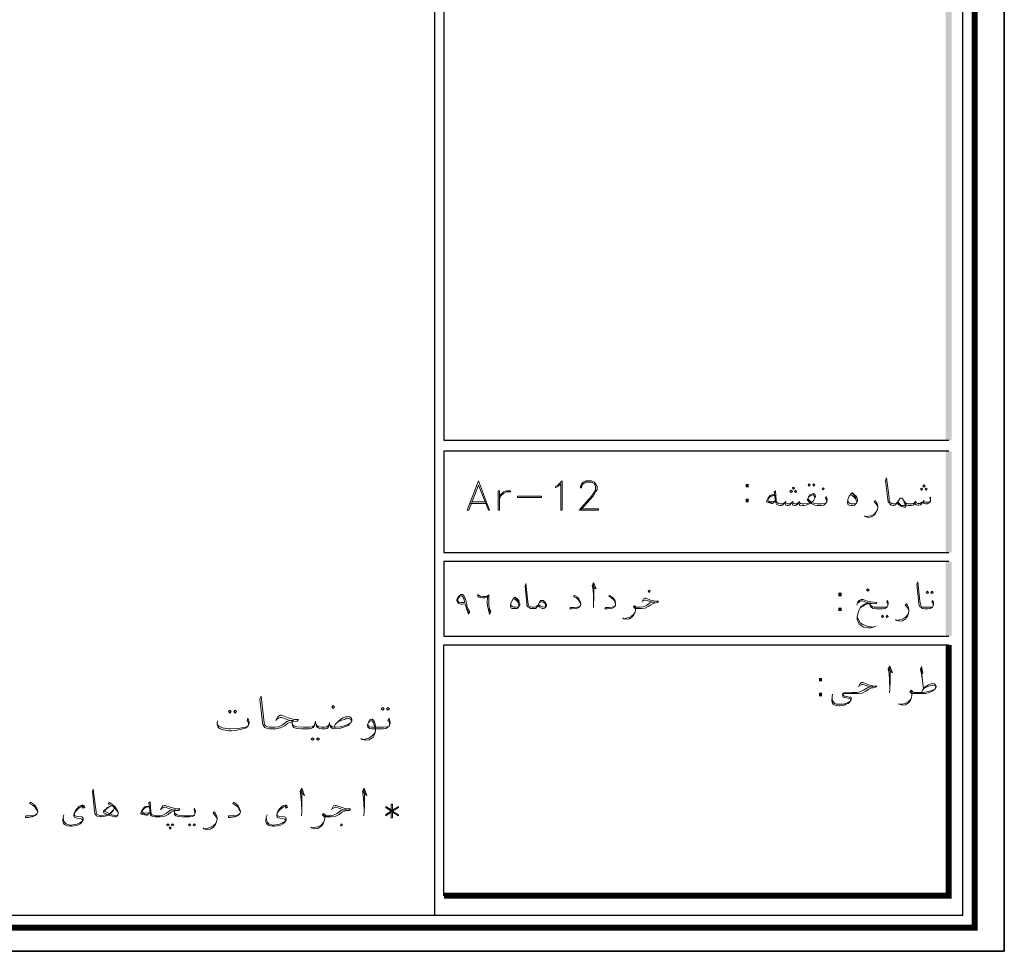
# Model space of a CAD drawing. Header units: metres. Extents: x 5.7 to 89.8, y 4 to 63.5.
# Tile 24 of 45: x 67.4 to 89.8, y 4 to 25.2. Entities that reach past the tile are written whole.
import ezdxf

# ---------------------------------------------------------------- set-up
doc = ezdxf.new("R2010")
doc.units = ezdxf.units.M
doc.header["$MEASUREMENT"] = 0
for name, color, linetype in [('PDF10_KADR', 7, 'Continuous'), ('PDF10_Text', 7, 'Continuous'), ('PDF10_textt', 7, 'Continuous')]:
    doc.layers.add(name, color=color, linetype=linetype)
doc.styles.add('PDF B Mitra', font='BMITRA.TTF')

msp = doc.modelspace()

# ---------------------------------------------------------------- linework, layer by layer
at = {"layer": 'PDF10_KADR', "lineweight": 25}
for points in [[(5.695, 4.013), (89.785, 4.013), (89.785, 63.476), (5.695, 63.476)], [(5.695, 63.476), (89.785, 63.476), (89.785, 4.013), (5.695, 4.013)], [(6.514, 4.832), (88.841, 4.832), (88.841, 62.657), (6.514, 62.657)]]:
    msp.add_lwpolyline(points, close=True, dxfattribs=at)
at = {"layer": 'PDF10_KADR', "lineweight": 0, "const_width": 0.135}
msp.add_lwpolyline([(6.235, 62.937), (6.235, 4.552), (89.111, 4.552), (89.111, 62.937)], close=True, dxfattribs=at)
at = {"layer": 'PDF10_KADR', "lineweight": 25}
for points in [[(76.851, 4.832), (76.851, 62.657)], [(88.524, 42.759), (77.053, 42.759), (77.053, 15.956), (77.053, 15.628), (88.524, 15.628)], [(88.524, 15.378), (77.053, 15.378), (77.053, 13.076), (88.524, 13.076)], [(88.524, 12.874), (82.783, 12.874), (77.053, 12.874), (77.053, 11.179), (82.783, 11.179), (88.524, 11.179)], [(77.053, 5.275), (77.053, 10.976), (78.748, 10.976), (82.783, 10.976), (88.524, 10.976)]]:
    msp.add_lwpolyline(points, dxfattribs=at)
at = {"layer": 'PDF10_KADR', "lineweight": 0, "const_width": 0.135}
msp.add_lwpolyline([(77.053, 5.275), (88.524, 5.275), (88.524, 9.31), (88.524, 10.976)], dxfattribs=at)
at = {"layer": 'PDF10_KADR', "transparency": 33554559}
for points in [[(88.456, 15.628), (88.591, 15.628), (88.456, 42.759)], [(88.591, 15.628), (88.456, 42.759), (88.591, 42.759)], [(88.456, 13.076), (88.591, 13.076), (88.456, 15.378)], [(88.591, 13.076), (88.456, 15.378), (88.591, 15.378)], [(88.456, 11.179), (88.591, 11.179), (88.456, 12.874)], [(88.591, 11.179), (88.456, 12.874), (88.591, 12.874)]]:
    msp.add_solid(points, dxfattribs=at)
at = {"layer": 'PDF10_textt', "lineweight": 20}
for points in [[(88.109, 14.28), (88.09, 14.318), (88.109, 14.338), (88.109, 14.299), (88.109, 14.28), (88.109, 14.241), (88.09, 14.222), (88.071, 14.203), (88.032, 14.184), (88.003, 14.184), (87.965, 14.193), (87.946, 14.212), (87.936, 14.232), (87.907, 14.184), (87.878, 14.164), (87.84, 14.155), (87.811, 14.155), (87.782, 14.164), (87.763, 14.184), (87.753, 14.212), (87.734, 14.174), (87.715, 14.155), (87.666, 14.145), (87.618, 14.145), (87.599, 14.145), (87.56, 14.155), (87.541, 14.174), (87.522, 14.222), (87.483, 14.289), (87.474, 14.309), (87.455, 14.309), (87.435, 14.309), (87.416, 14.309), (87.406, 14.289), (87.377, 14.241), (87.349, 14.203), (87.329, 14.184), (87.329, 14.174), (87.3, 14.155), (87.272, 14.145), (87.262, 14.145), (87.223, 14.155), (87.185, 14.174), (87.166, 14.203), (87.146, 14.232), (87.137, 14.28), (87.089, 14.704), (87.108, 14.771), (87.166, 14.318), (87.166, 14.261), (87.175, 14.232), (87.194, 14.212), (87.233, 14.193), (87.262, 14.184), (87.272, 14.184), (87.281, 14.184), (87.329, 14.193), (87.339, 14.203), (87.349, 14.212), (87.377, 14.241)], [(80.154, 14.068), (80.568, 14.068), (80.568, 14.039), (80.125, 14.039), (80.404, 14.357), (80.472, 14.453), (80.501, 14.511), (80.501, 14.578), (80.472, 14.636), (80.404, 14.675), (80.279, 14.675), (80.221, 14.636), (80.183, 14.578), (80.183, 14.55), (80.154, 14.55), (80.154, 14.578), (80.183, 14.636), (80.221, 14.675), (80.279, 14.704), (80.404, 14.704), (80.472, 14.675), (80.501, 14.636), (80.539, 14.578), (80.539, 14.511), (80.501, 14.453), (80.443, 14.357), (80.154, 14.039)], [(84.565, 14.386), (84.498, 14.386), (84.469, 14.376), (84.45, 14.357), (84.411, 14.299), (84.382, 14.232), (84.421, 14.212), (84.507, 14.193), (84.517, 14.193), (84.584, 14.251)], [(84.565, 14.376), (84.488, 14.357), (84.45, 14.338), (84.411, 14.28), (84.411, 14.27), (84.421, 14.251), (84.44, 14.241), (84.546, 14.232), (84.584, 14.261)], [(85.75, 14.232), (85.75, 14.251), (85.74, 14.289), (85.721, 14.309), (85.74, 14.347), (85.75, 14.318), (85.759, 14.28), (85.759, 14.261), (85.75, 14.232), (85.74, 14.203), (85.711, 14.174), (85.682, 14.155), (85.625, 14.145), (85.557, 14.145), (85.538, 14.145), (85.48, 14.155), (85.432, 14.174), (85.403, 14.193), (85.393, 14.212), (85.374, 14.193), (85.336, 14.174), (85.287, 14.155), (85.23, 14.145), (85.22, 14.145), (85.191, 14.145), (85.143, 14.155), (85.124, 14.174), (85.104, 14.203), (85.085, 14.174), (85.056, 14.155), (85.037, 14.145), (85.018, 14.145), (84.979, 14.155), (84.97, 14.174), (84.96, 14.212), (84.931, 14.174), (84.902, 14.155), (84.873, 14.145), (84.854, 14.145), (84.825, 14.155), (84.816, 14.174), (84.796, 14.212), (84.767, 14.174), (84.748, 14.155), (84.719, 14.145), (84.7, 14.145), (84.69, 14.145), (84.652, 14.155), (84.613, 14.174), (84.594, 14.203), (84.584, 14.251), (84.556, 14.463), (84.584, 14.482), (84.604, 14.261), (84.613, 14.232), (84.633, 14.203), (84.652, 14.193), (84.69, 14.184), (84.7, 14.184), (84.729, 14.184), (84.758, 14.193), (84.796, 14.212), (84.816, 14.232), (84.825, 14.203), (84.864, 14.184), (84.893, 14.184), (84.931, 14.193), (84.96, 14.212), (84.979, 14.232), (84.999, 14.193), (85.027, 14.184), (85.056, 14.184), (85.104, 14.203), (85.124, 14.232), (85.133, 14.212), (85.153, 14.193), (85.191, 14.184), (85.22, 14.184), (85.23, 14.184), (85.307, 14.193), (85.374, 14.212), (85.336, 14.241), (85.316, 14.27), (85.316, 14.289), (85.336, 14.338), (85.374, 14.386), (85.413, 14.405), (85.451, 14.415), (85.461, 14.415), (85.48, 14.395), (85.499, 14.367), (85.499, 14.347), (85.48, 14.309), (85.451, 14.251), (85.403, 14.222), (85.442, 14.203), (85.47, 14.193), (85.538, 14.184), (85.557, 14.184), (85.634, 14.184), (85.711, 14.193), (85.74, 14.203)], [(85.48, 14.309), (85.48, 14.338), (85.461, 14.376), (85.451, 14.386), (85.432, 14.386), (85.374, 14.367), (85.336, 14.338)], [(86.289, 14.386), (86.328, 14.376), (86.376, 14.338), (86.405, 14.299), (86.434, 14.241), (86.434, 14.222)], [(86.318, 14.415), (86.366, 14.386), (86.405, 14.328), (86.424, 14.309)], [(77.65, 14.193), (78.026, 14.193)], [(77.679, 14.232), (77.997, 14.232)], [(84.507, 14.212), (84.411, 14.232)], [(84.825, 14.241), (84.816, 14.232)], [(84.979, 14.241), (84.979, 14.232)], [(85.133, 14.241), (85.124, 14.232)], [(85.326, 14.309), (85.336, 14.28), (85.365, 14.251), (85.403, 14.222)], [(86.414, 14.193), (86.357, 14.184), (86.308, 14.184), (86.28, 14.193), (86.241, 14.222), (86.231, 14.28)], [(86.915, 14.106), (86.896, 14.145), (86.867, 14.193), (86.828, 14.232), (86.857, 14.261), (86.877, 14.232), (86.906, 14.174), (86.915, 14.126), (86.915, 14.097), (86.906, 14.049), (86.877, 13.991), (86.838, 13.924), (86.771, 13.885), (86.703, 13.875), (86.626, 13.895), (86.607, 13.914)], [(87.541, 14.174), (87.551, 14.145), (87.551, 14.126), (87.532, 14.106), (87.503, 14.106), (87.455, 14.126), (87.416, 14.145), (87.387, 14.164), (87.349, 14.203)], [(87.483, 14.289), (87.503, 14.241), (87.532, 14.164), (87.532, 14.145), (87.522, 14.145), (87.503, 14.145), (87.464, 14.145), (87.426, 14.164), (87.397, 14.193), (87.368, 14.232)], [(87.522, 14.222), (87.541, 14.203), (87.56, 14.193), (87.599, 14.184), (87.618, 14.184), (87.686, 14.184), (87.724, 14.193), (87.753, 14.212), (87.763, 14.232), (87.792, 14.203), (87.82, 14.193), (87.869, 14.193), (87.907, 14.212), (87.936, 14.232), (87.955, 14.241), (87.965, 14.232), (87.994, 14.222), (88.042, 14.222), (88.081, 14.232), (88.109, 14.241)], [(87.772, 14.241), (87.763, 14.232)], [(87.955, 14.27), (87.955, 14.241)], [(86.636, 13.895), (86.694, 13.904), (86.761, 13.914), (86.828, 13.952), (86.877, 14.001), (86.906, 14.049)], [(79.191, 11.872), (79.172, 11.843), (79.162, 11.824), (79.133, 11.805), (79.095, 11.805), (79.066, 11.805), (79.056, 11.805), (79.018, 11.805), (78.989, 11.824), (78.96, 11.843), (78.941, 11.882), (78.941, 11.92), (78.902, 12.315), (78.912, 12.373), (78.96, 11.959), (78.969, 11.901), (78.979, 11.882), (78.989, 11.853), (79.027, 11.843), (79.056, 11.834), (79.066, 11.834), (79.104, 11.834), (79.152, 11.843), (79.181, 11.872), (79.201, 11.891)], [(80.433, 12.315), (80.51, 12.248), (80.453, 12.392), (80.424, 12.334), (80.443, 12.228), (80.453, 12.094), (80.453, 11.901), (80.453, 11.824)], [(80.453, 11.901), (80.462, 12.036), (80.462, 12.257), (80.453, 12.354)], [(88.167, 11.872), (88.167, 11.901), (88.158, 11.93), (88.138, 11.959), (88.158, 11.988), (88.167, 11.968), (88.177, 11.92), (88.177, 11.911), (88.167, 11.872), (88.158, 11.843), (88.138, 11.824), (88.1, 11.805), (88.052, 11.795), (87.975, 11.795), (87.926, 11.805), (87.898, 11.824), (87.869, 11.843), (87.849, 11.882), (87.84, 11.92), (87.801, 12.354), (87.82, 12.411), (87.869, 11.968), (87.878, 11.911), (87.888, 11.882), (87.898, 11.853), (87.936, 11.834), (87.975, 11.834), (88.052, 11.834), (88.138, 11.834), (88.158, 11.843)], [(77.833, 12.094), (77.891, 12.074)], [(80.164, 11.911), (80.135, 11.959), (80.106, 12.007), (80.058, 12.045), (80, 12.074), (80.019, 12.103), (80.087, 12.065), (80.116, 12.026), (80.144, 11.978), (80.164, 11.911), (80.164, 11.891), (80.154, 11.872), (80.135, 11.843), (80.087, 11.814), (80.048, 11.805), (79.961, 11.795), (79.913, 11.795), (79.923, 11.824), (80.01, 11.824), (80.087, 11.834), (80.125, 11.843), (80.154, 11.872)], [(80.953, 11.911), (80.934, 11.959), (80.905, 12.007), (80.857, 12.045), (80.799, 12.074), (80.819, 12.103), (80.876, 12.065), (80.915, 12.026), (80.944, 11.978), (80.953, 11.911), (80.953, 11.891), (80.953, 11.872), (80.934, 11.843), (80.886, 11.814), (80.848, 11.805), (80.761, 11.795), (80.713, 11.795), (80.722, 11.824), (80.809, 11.824), (80.876, 11.834), (80.915, 11.843), (80.953, 11.872)], [(78.748, 11.843), (78.69, 11.834), (78.652, 11.834), (78.623, 11.843), (78.584, 11.862), (78.575, 11.92)], [(78.623, 12.026), (78.671, 12.007), (78.709, 11.978), (78.738, 11.939), (78.758, 11.891), (78.758, 11.862)], [(78.661, 12.045), (78.7, 12.017), (78.738, 11.968), (78.758, 11.939)], [(79.22, 11.93), (79.239, 11.949), (79.268, 11.959), (79.287, 11.959), (79.307, 11.949), (79.326, 11.939), (79.355, 11.92), (79.364, 11.882), (79.364, 11.872), (79.355, 11.843), (79.335, 11.834), (79.297, 11.843), (79.239, 11.862), (79.21, 11.891)], [(81.551, 11.949), (81.589, 12.026), (81.618, 12.036), (81.647, 12.036), (81.762, 11.988), (81.82, 11.978), (81.868, 11.968), (81.926, 11.968), (81.907, 11.939), (81.859, 11.93), (81.811, 11.92), (81.753, 11.891), (81.695, 11.853), (81.628, 11.814), (81.551, 11.805), (81.454, 11.805), (81.425, 11.805), (81.406, 11.805), (81.406, 11.766), (81.396, 11.718), (81.368, 11.66), (81.329, 11.612), (81.271, 11.573), (81.204, 11.564), (81.136, 11.573), (81.117, 11.593)], [(81.406, 11.776), (81.396, 11.805), (81.377, 11.824), (81.358, 11.843), (81.377, 11.872), (81.416, 11.843), (81.445, 11.834), (81.454, 11.834), (81.512, 11.834), (81.589, 11.843), (81.657, 11.872), (81.734, 11.93), (81.782, 11.949), (81.849, 11.949), (81.782, 11.949), (81.647, 11.997), (81.618, 11.997), (81.57, 11.978)], [(86.434, 11.882), (86.453, 11.939), (86.491, 11.988), (86.53, 12.007), (86.578, 12.007), (86.655, 11.978), (86.751, 11.959), (86.886, 11.939), (86.867, 11.911), (86.694, 11.93), (86.617, 11.959), (86.568, 11.978), (86.54, 11.978), (86.511, 11.968), (86.462, 11.93)], [(86.867, 11.4), (86.761, 11.362), (86.694, 11.362), (86.597, 11.381), (86.491, 11.448), (86.443, 11.554), (86.443, 11.622), (86.472, 11.737), (86.52, 11.824), (86.607, 11.882), (86.674, 11.911), (86.723, 11.911), (86.78, 11.92)], [(86.703, 11.93), (86.607, 11.901), (86.52, 11.834), (86.472, 11.737)], [(87.137, 11.872), (87.137, 11.901), (87.127, 11.93), (87.117, 11.959), (87.127, 11.988), (87.137, 11.968), (87.146, 11.92), (87.146, 11.911), (87.137, 11.872), (87.127, 11.843), (87.108, 11.824), (87.069, 11.805), (87.021, 11.795), (86.954, 11.795), (86.877, 11.795), (86.809, 11.805), (86.771, 11.824), (86.742, 11.853), (86.732, 11.901), (86.732, 11.93)], [(86.732, 11.901), (86.751, 11.872), (86.8, 11.843), (86.819, 11.834), (86.877, 11.834), (86.954, 11.834), (87.031, 11.834), (87.108, 11.834), (87.127, 11.843)], [(87.618, 11.756), (87.599, 11.795), (87.58, 11.834), (87.532, 11.882), (87.56, 11.911), (87.589, 11.872), (87.609, 11.824), (87.618, 11.766), (87.618, 11.747), (87.609, 11.689), (87.589, 11.631), (87.541, 11.573), (87.474, 11.525), (87.406, 11.516), (87.339, 11.535), (87.31, 11.554)], [(77.583, 11.795), (77.621, 11.708)], [(78.074, 11.805), (78.112, 11.708)], [(81.146, 11.573), (81.194, 11.583), (81.262, 11.602), (81.319, 11.631), (81.368, 11.679), (81.396, 11.718)], [(81.425, 11.814), (81.396, 11.834), (81.368, 11.853)], [(87.349, 11.535), (87.397, 11.545), (87.464, 11.564), (87.532, 11.602), (87.589, 11.651), (87.609, 11.689)], [(86.443, 11.622), (86.462, 11.564), (86.511, 11.477), (86.568, 11.439), (86.665, 11.4), (86.809, 11.381)], [(87.156, 10.418), (87.243, 10.341), (87.185, 10.495), (87.146, 10.437), (87.166, 10.331), (87.175, 10.177), (87.185, 9.975), (87.175, 9.888)], [(87.185, 9.975), (87.194, 10.119), (87.194, 10.35), (87.185, 10.466)], [(87.878, 10.418), (87.936, 10.331), (87.907, 10.485), (87.878, 10.418), (87.907, 10.312), (87.926, 10.167), (87.946, 9.975)], [(87.926, 10.167), (87.907, 10.37), (87.907, 10.476)], [(86.472, 10.023), (86.511, 10.1), (86.549, 10.119), (86.578, 10.119), (86.703, 10.071), (86.761, 10.052), (86.809, 10.042), (86.886, 10.042), (86.857, 10.013), (86.809, 10.004), (86.751, 9.994), (86.694, 9.965), (86.636, 9.927), (86.559, 9.878), (86.472, 9.869), (86.366, 9.869), (86.28, 9.869), (86.154, 9.869), (86.145, 9.869), (86.135, 9.869), (86.125, 9.85), (86.135, 9.83), (86.154, 9.811), (86.202, 9.801), (86.27, 9.792), (86.299, 9.792), (86.308, 9.772), (86.308, 9.734), (86.299, 9.715), (86.27, 9.676), (86.241, 9.647), (86.183, 9.628), (86.145, 9.609), (86.106, 9.599), (86.048, 9.589), (86.029, 9.589), (85.962, 9.599), (85.942, 9.609), (85.894, 9.628), (85.875, 9.667), (85.865, 9.715), (85.875, 9.801), (85.885, 9.859)], [(85.875, 9.801), (85.875, 9.744), (85.885, 9.715), (85.904, 9.676), (85.933, 9.647), (85.962, 9.628), (86.01, 9.628), (86.039, 9.628), (86.116, 9.628), (86.164, 9.638), (86.231, 9.667), (86.28, 9.695), (86.289, 9.705), (86.299, 9.724), (86.289, 9.744), (86.28, 9.753), (86.241, 9.763), (86.202, 9.772), (86.145, 9.782), (86.125, 9.792), (86.116, 9.811), (86.106, 9.84), (86.106, 9.85), (86.116, 9.869), (86.125, 9.878), (86.145, 9.888), (86.328, 9.898), (86.366, 9.898), (86.434, 9.898), (86.511, 9.907), (86.588, 9.946), (86.674, 10.004), (86.732, 10.023), (86.8, 10.023), (86.732, 10.023), (86.578, 10.081), (86.549, 10.081), (86.501, 10.052)], [(87.907, 9.898), (87.926, 9.946), (87.955, 9.984), (87.984, 10.023), (88.061, 10.071), (88.138, 10.1), (88.196, 10.09), (88.215, 10.071), (88.235, 10.042), (88.235, 10.023), (88.215, 9.984), (88.206, 9.965), (88.158, 9.936), (88.061, 9.888), (87.994, 9.869), (87.888, 9.869), (87.743, 9.869), (87.715, 9.869), (87.686, 9.869), (87.686, 9.83), (87.676, 9.782), (87.657, 9.715), (87.609, 9.657), (87.541, 9.618), (87.474, 9.609), (87.406, 9.628), (87.377, 9.638)], [(87.686, 9.84), (87.676, 9.869), (87.666, 9.888), (87.637, 9.907), (87.666, 9.946), (87.705, 9.907), (87.734, 9.898), (87.743, 9.898), (87.936, 9.898), (88.023, 9.907), (88.119, 9.936), (88.206, 9.965)], [(87.715, 9.878), (87.676, 9.898), (87.657, 9.927)], [(87.955, 9.984), (88.032, 10.023), (88.109, 10.052), (88.138, 10.061), (88.158, 10.061), (88.215, 10.052), (88.235, 10.023)], [(73.239, 9.262), (73.297, 9.358), (73.335, 9.378), (73.364, 9.378), (73.518, 9.32), (73.663, 9.281), (73.749, 9.281), (73.72, 9.243), (73.643, 9.233), (73.586, 9.223), (73.509, 9.195), (73.441, 9.137), (73.345, 9.089), (73.239, 9.069), (73.094, 9.069), (73.085, 9.069), (73.037, 9.079), (72.988, 9.098), (72.96, 9.127), (72.94, 9.166), (72.931, 9.223), (72.873, 9.744), (72.902, 9.811), (72.96, 9.272), (72.969, 9.204), (72.979, 9.166), (72.998, 9.137), (73.046, 9.118), (73.085, 9.108), (73.094, 9.108), (73.21, 9.108), (73.297, 9.118), (73.383, 9.156), (73.489, 9.233), (73.557, 9.262), (73.634, 9.262), (73.557, 9.262), (73.364, 9.329), (73.335, 9.329), (73.268, 9.291)], [(87.416, 9.628), (87.464, 9.628), (87.532, 9.647), (87.599, 9.686), (87.657, 9.734), (87.676, 9.782)], [(72.613, 9.156), (72.613, 9.195), (72.603, 9.233), (72.584, 9.262), (72.603, 9.31), (72.613, 9.272), (72.632, 9.223), (72.632, 9.204), (72.613, 9.156), (72.603, 9.127), (72.565, 9.089), (72.488, 9.069), (72.324, 9.031), (72.237, 9.021), (72.17, 9.021), (72.045, 9.05), (71.958, 9.079), (71.929, 9.108), (71.91, 9.137), (71.9, 9.166), (71.9, 9.204), (71.91, 9.252)], [(74.558, 9.108), (74.587, 9.166), (74.626, 9.214), (74.664, 9.252), (74.761, 9.32), (74.847, 9.349), (74.915, 9.339), (74.944, 9.32), (74.963, 9.281), (74.963, 9.252), (74.944, 9.214), (74.924, 9.195), (74.876, 9.146), (74.761, 9.098), (74.674, 9.079), (74.568, 9.069), (74.558, 9.069), (74.52, 9.079), (74.491, 9.098), (74.481, 9.118), (74.462, 9.156), (74.452, 9.214), (74.443, 9.156), (74.433, 9.118), (74.423, 9.098), (74.395, 9.079), (74.346, 9.069), (74.279, 9.069), (74.231, 9.079), (74.183, 9.098), (74.163, 9.127), (74.144, 9.185), (74.135, 9.243), (74.125, 9.185), (74.106, 9.127), (74.086, 9.098), (74.038, 9.079), (73.99, 9.069), (73.923, 9.069), (73.817, 9.069), (73.711, 9.079), (73.643, 9.098), (73.614, 9.137), (73.605, 9.195), (73.605, 9.243)], [(74.115, 9.166), (74.096, 9.137), (74.058, 9.118), (74, 9.108), (73.923, 9.108), (73.865, 9.108), (73.711, 9.118), (73.653, 9.137), (73.624, 9.156), (73.605, 9.195)], [(74.462, 9.156), (74.52, 9.118), (74.558, 9.108), (74.597, 9.108), (74.703, 9.118), (74.818, 9.146), (74.924, 9.195)], [(74.626, 9.214), (74.712, 9.262), (74.809, 9.291), (74.847, 9.31), (74.876, 9.31), (74.934, 9.291), (74.963, 9.252)], [(75.82, 9.156), (75.82, 9.195), (75.81, 9.233), (75.781, 9.262), (75.81, 9.31), (75.82, 9.272), (75.83, 9.223), (75.83, 9.204), (75.82, 9.156), (75.81, 9.127), (75.772, 9.098), (75.733, 9.079), (75.676, 9.069), (75.589, 9.069), (75.416, 9.069), (75.367, 9.079), (75.348, 9.089), (75.329, 9.108), (75.319, 9.137), (75.319, 9.156), (75.348, 9.233), (75.387, 9.281), (75.416, 9.291), (75.435, 9.291), (75.464, 9.262), (75.493, 9.185), (75.502, 9.098), (75.502, 9.021), (75.483, 8.954), (75.444, 8.877), (75.358, 8.819), (75.281, 8.809), (75.194, 8.829), (75.165, 8.848)], [(75.348, 9.223), (75.367, 9.243), (75.406, 9.252), (75.425, 9.252), (75.454, 9.214), (75.473, 9.156), (75.483, 9.127), (75.502, 9.021), (75.483, 8.973), (75.435, 8.915), (75.348, 8.857), (75.271, 8.838), (75.204, 8.829)], [(71.9, 9.166), (71.939, 9.127), (72.025, 9.089), (72.17, 9.069), (72.208, 9.069), (72.372, 9.079), (72.507, 9.098), (72.555, 9.108), (72.603, 9.127)], [(74.154, 9.166), (74.173, 9.137), (74.212, 9.118), (74.269, 9.108), (74.346, 9.108), (74.385, 9.118), (74.423, 9.137), (74.443, 9.156)], [(75.329, 9.166), (75.338, 9.137), (75.358, 9.118), (75.406, 9.108), (75.589, 9.108), (75.685, 9.108), (75.772, 9.118), (75.81, 9.127)], [(69.656, 7.153), (69.646, 7.182), (69.618, 7.22), (69.56, 7.288), (69.425, 7.365), (69.454, 7.394), (69.589, 7.297), (69.627, 7.239), (69.656, 7.182), (69.656, 7.143), (69.646, 7.105), (69.627, 7.085), (69.598, 7.066), (69.579, 7.066), (69.444, 7.105), (69.377, 7.134), (69.329, 7.162), (69.319, 7.182), (69.319, 7.201), (69.348, 7.23), (69.386, 7.259), (69.406, 7.278), (69.463, 7.307), (69.502, 7.317), (69.54, 7.307), (69.56, 7.278), (69.56, 7.249), (69.531, 7.201), (69.473, 7.134), (69.425, 7.105), (69.386, 7.095), (69.329, 7.076), (69.271, 7.066), (69.261, 7.066), (69.252, 7.066), (69.203, 7.076), (69.165, 7.095), (69.146, 7.114), (69.126, 7.153), (69.117, 7.201), (69.069, 7.644), (69.088, 7.702), (69.146, 7.239), (69.155, 7.182), (69.165, 7.153), (69.174, 7.124), (69.213, 7.105), (69.252, 7.095), (69.261, 7.095), (69.271, 7.095), (69.338, 7.105), (69.386, 7.114), (69.425, 7.124), (69.473, 7.153), (69.502, 7.182), (69.55, 7.23)], [(73.797, 7.644), (73.884, 7.557), (73.826, 7.721), (73.788, 7.654), (73.807, 7.538), (73.817, 7.394), (73.826, 7.182), (73.817, 7.095)], [(73.826, 7.182), (73.826, 7.326), (73.826, 7.567), (73.826, 7.682)], [(75.213, 7.644), (75.3, 7.557), (75.242, 7.721), (75.204, 7.654), (75.223, 7.538), (75.233, 7.394), (75.242, 7.182), (75.233, 7.095)], [(75.242, 7.182), (75.252, 7.326), (75.252, 7.567), (75.242, 7.682)], [(67.826, 7.191), (67.797, 7.239), (67.759, 7.297), (67.711, 7.336), (67.643, 7.374), (67.662, 7.403), (67.73, 7.355), (67.768, 7.317), (67.807, 7.259), (67.826, 7.191), (67.826, 7.172), (67.816, 7.143), (67.797, 7.114), (67.739, 7.085), (67.701, 7.066), (67.605, 7.056), (67.547, 7.056), (67.556, 7.095), (67.653, 7.095), (67.73, 7.095), (67.778, 7.114), (67.816, 7.143)], [(70.619, 7.23), (70.667, 7.317), (70.706, 7.326), (70.725, 7.326), (70.86, 7.278), (70.985, 7.249), (71.053, 7.249), (71.033, 7.211), (70.966, 7.211), (70.918, 7.201), (70.85, 7.172), (70.793, 7.124), (70.715, 7.085), (70.619, 7.066), (70.494, 7.066), (70.446, 7.076), (70.407, 7.095), (70.388, 7.114), (70.378, 7.172), (70.349, 7.384), (70.378, 7.413), (70.398, 7.182), (70.407, 7.143), (70.427, 7.114), (70.446, 7.105), (70.494, 7.095), (70.6, 7.095), (70.667, 7.105), (70.744, 7.143), (70.831, 7.211), (70.889, 7.23), (70.956, 7.23), (70.889, 7.23), (70.725, 7.288), (70.706, 7.288), (70.648, 7.259)], [(72.43, 7.191), (72.401, 7.239), (72.372, 7.297), (72.314, 7.336), (72.256, 7.374), (72.276, 7.403), (72.343, 7.355), (72.382, 7.317), (72.411, 7.259), (72.43, 7.191), (72.43, 7.172), (72.42, 7.143), (72.401, 7.114), (72.353, 7.085), (72.305, 7.066), (72.208, 7.056), (72.16, 7.056), (72.16, 7.095), (72.266, 7.095), (72.343, 7.095), (72.382, 7.114), (72.42, 7.143)], [(68.866, 7.297), (68.847, 7.317), (68.809, 7.297), (68.76, 7.268), (68.712, 7.22), (68.683, 7.191), (68.664, 7.153), (68.654, 7.105), (68.674, 7.095), (68.722, 7.076), (68.828, 7.066), (68.847, 7.056), (68.857, 7.037), (68.857, 6.999), (68.847, 6.979), (68.828, 6.941), (68.789, 6.912), (68.731, 6.883), (68.693, 6.873), (68.654, 6.864), (68.597, 6.854), (68.568, 6.854), (68.5, 6.864), (68.481, 6.873), (68.433, 6.893), (68.404, 6.931), (68.394, 6.979), (68.404, 7.066), (68.423, 7.114)], [(68.837, 7.297), (68.857, 7.268), (68.895, 7.288), (68.886, 7.317), (68.857, 7.336), (68.837, 7.336), (68.789, 7.317), (68.76, 7.307), (68.722, 7.259), (68.683, 7.211), (68.654, 7.153), (68.645, 7.105), (68.645, 7.095), (68.654, 7.066), (68.664, 7.056), (68.722, 7.037), (68.789, 7.028), (68.828, 7.018), (68.837, 7.008), (68.847, 6.989), (68.837, 6.97), (68.828, 6.96), (68.78, 6.931), (68.712, 6.902), (68.664, 6.893), (68.587, 6.883), (68.548, 6.883), (68.5, 6.893), (68.471, 6.912), (68.443, 6.941), (68.423, 6.97), (68.414, 6.999), (68.404, 7.066)], [(69.646, 7.114), (69.637, 7.105), (69.608, 7.095), (69.598, 7.095), (69.521, 7.114), (69.454, 7.143), (69.386, 7.172), (69.357, 7.191), (69.348, 7.201), (69.348, 7.211), (69.357, 7.22), (69.406, 7.268), (69.463, 7.307)], [(70.359, 7.307), (70.282, 7.307), (70.263, 7.297), (70.244, 7.278), (70.195, 7.211), (70.167, 7.153), (70.167, 7.143), (70.205, 7.124), (70.301, 7.105), (70.311, 7.105), (70.378, 7.172)], [(70.359, 7.297), (70.272, 7.278), (70.244, 7.259), (70.195, 7.201), (70.195, 7.191), (70.205, 7.172), (70.234, 7.162), (70.34, 7.153), (70.378, 7.182)], [(71.399, 7.143), (71.399, 7.172), (71.39, 7.211), (71.38, 7.23), (71.39, 7.268), (71.399, 7.239), (71.409, 7.201), (71.409, 7.182), (71.399, 7.143), (71.39, 7.114), (71.37, 7.095), (71.332, 7.076), (71.274, 7.066), (71.207, 7.066), (71.11, 7.066), (71.024, 7.076), (70.966, 7.095), (70.937, 7.124), (70.937, 7.172), (70.937, 7.211)], [(70.937, 7.172), (70.947, 7.143), (70.976, 7.124), (71.024, 7.105), (71.159, 7.095), (71.207, 7.095), (71.284, 7.095), (71.37, 7.105), (71.39, 7.114)], [(71.9, 7.018), (71.881, 7.066), (71.852, 7.105), (71.813, 7.153), (71.833, 7.182), (71.862, 7.143), (71.89, 7.095), (71.9, 7.037), (71.9, 7.008), (71.89, 6.96), (71.862, 6.893), (71.823, 6.835), (71.746, 6.787), (71.679, 6.777), (71.602, 6.796), (71.582, 6.816)], [(73.48, 7.297), (73.46, 7.317), (73.412, 7.297), (73.374, 7.268), (73.316, 7.22), (73.287, 7.191), (73.268, 7.153), (73.268, 7.105), (73.277, 7.095), (73.326, 7.076), (73.431, 7.066), (73.46, 7.056), (73.47, 7.037), (73.47, 6.999), (73.46, 6.979), (73.431, 6.941), (73.393, 6.912), (73.345, 6.883), (73.297, 6.873), (73.268, 6.864), (73.2, 6.854), (73.171, 6.854), (73.114, 6.864), (73.085, 6.873), (73.046, 6.893), (73.017, 6.931), (73.008, 6.979), (73.017, 7.066), (73.037, 7.114)], [(73.451, 7.297), (73.47, 7.268), (73.499, 7.288), (73.489, 7.317), (73.47, 7.336), (73.451, 7.336), (73.393, 7.317), (73.374, 7.307), (73.326, 7.259), (73.287, 7.211), (73.268, 7.153), (73.258, 7.105), (73.258, 7.095), (73.268, 7.066), (73.268, 7.056), (73.326, 7.037), (73.393, 7.028), (73.441, 7.018), (73.451, 7.008), (73.46, 6.989), (73.451, 6.97), (73.441, 6.96), (73.383, 6.931), (73.316, 6.902), (73.268, 6.893), (73.191, 6.883), (73.162, 6.883), (73.114, 6.893), (73.075, 6.912), (73.046, 6.941), (73.037, 6.97), (73.027, 6.999), (73.017, 7.066)], [(74.501, 7.23), (74.549, 7.317), (74.587, 7.326), (74.606, 7.326), (74.741, 7.278), (74.809, 7.259), (74.857, 7.249), (74.934, 7.249), (74.905, 7.211), (74.847, 7.211), (74.799, 7.201), (74.732, 7.172), (74.674, 7.124), (74.597, 7.085), (74.501, 7.066), (74.395, 7.066), (74.375, 7.066), (74.346, 7.076), (74.346, 7.028), (74.337, 6.979), (74.308, 6.912), (74.269, 6.854), (74.192, 6.806), (74.125, 6.796), (74.048, 6.816), (74.029, 6.835)], [(74.346, 7.037), (74.337, 7.066), (74.318, 7.095), (74.289, 7.105), (74.318, 7.143), (74.366, 7.105), (74.385, 7.095), (74.395, 7.095), (74.472, 7.095), (74.549, 7.105), (74.626, 7.143), (74.712, 7.211), (74.77, 7.23), (74.838, 7.23), (74.77, 7.23), (74.606, 7.288), (74.587, 7.288), (74.529, 7.259)], [(75.859, 7.172), (75.859, 7.047), (75.887, 7.047), (75.887, 7.172), (76.022, 7.095), (76.022, 7.124), (75.887, 7.201), (76.022, 7.278), (76.022, 7.307), (75.887, 7.23), (75.887, 7.355), (75.859, 7.355), (75.859, 7.23), (75.733, 7.307), (75.733, 7.278), (75.859, 7.201), (75.733, 7.124), (75.733, 7.095), (75.859, 7.172), (75.887, 7.23)], [(75.859, 7.23), (75.887, 7.172)], [(75.887, 7.201), (75.859, 7.201)], [(70.301, 7.124), (70.195, 7.153)], [(71.611, 6.796), (71.669, 6.806), (71.736, 6.825), (71.813, 6.864), (71.862, 6.912), (71.89, 6.96)], [(74.058, 6.816), (74.115, 6.825), (74.183, 6.845), (74.26, 6.873), (74.308, 6.931), (74.337, 6.979)], [(74.375, 7.085), (74.337, 7.095), (74.308, 7.124)]]:
    msp.add_lwpolyline(points, dxfattribs=at)
for points in [[(77.843, 14.704), (77.583, 14.039), (77.621, 14.039), (77.843, 14.607), (78.064, 14.039), (78.093, 14.039)], [(79.74, 14.039), (79.711, 14.039), (79.711, 14.636), (79.644, 14.578), (79.586, 14.55), (79.586, 14.578), (79.644, 14.607), (79.74, 14.704)], [(84.989, 14.511), (85.018, 14.54), (84.989, 14.559), (84.97, 14.54)], [(85.355, 14.636), (85.374, 14.617), (85.355, 14.588), (85.326, 14.617)], [(85.451, 14.636), (85.48, 14.617), (85.451, 14.588), (85.432, 14.617)], [(85.673, 14.501), (85.692, 14.53), (85.673, 14.55), (85.644, 14.53)], [(87.907, 14.492), (87.936, 14.521), (87.907, 14.54), (87.878, 14.521)], [(87.955, 14.559), (87.984, 14.588), (87.955, 14.617), (87.936, 14.588)], [(88.013, 14.492), (88.032, 14.521), (88.013, 14.54), (87.984, 14.521)], [(78.314, 14.039), (78.314, 14.482), (78.286, 14.482), (78.286, 14.039)], [(78.565, 14.482), (78.565, 14.453), (78.478, 14.453), (78.411, 14.415), (78.343, 14.357), (78.314, 14.289), (78.343, 14.386), (78.411, 14.453), (78.478, 14.482)], [(79.268, 14.328), (78.729, 14.328), (78.729, 14.357), (79.268, 14.357)], [(84.941, 14.444), (84.97, 14.463), (84.941, 14.492), (84.912, 14.463)], [(85.047, 14.444), (85.066, 14.463), (85.047, 14.492), (85.018, 14.463)], [(86.328, 14.434), (86.337, 14.434), (86.385, 14.386), (86.424, 14.347), (86.443, 14.309), (86.453, 14.28), (86.453, 14.251), (86.434, 14.212), (86.414, 14.184), (86.385, 14.155), (86.337, 14.145), (86.308, 14.145), (86.26, 14.155), (86.241, 14.164), (86.231, 14.184), (86.222, 14.212), (86.222, 14.222), (86.231, 14.28), (86.26, 14.357), (86.299, 14.405)], [(77.611, 11.679), (77.573, 11.785), (77.534, 11.911), (77.477, 11.901), (77.448, 11.901), (77.39, 11.92), (77.361, 11.949), (77.351, 11.988), (77.351, 12.007), (77.371, 12.055), (77.4, 12.094), (77.438, 12.122), (77.467, 12.122), (77.477, 12.122), (77.515, 12.084), (77.544, 12.017), (77.573, 11.891), (77.573, 11.853), (77.602, 11.795), (77.64, 11.728)], [(77.525, 11.939), (77.477, 11.939), (77.438, 11.939), (77.39, 11.949), (77.371, 11.978), (77.361, 11.988), (77.371, 12.026), (77.39, 12.055), (77.419, 12.084), (77.448, 12.094), (77.457, 12.094), (77.477, 12.074), (77.515, 12.017)], [(78.093, 11.67), (78.064, 11.776), (78.045, 11.862), (78.035, 11.949), (78.045, 12.036), (78.054, 12.074), (78.026, 12.065), (77.987, 12.045), (77.939, 12.045), (77.881, 12.055), (77.843, 12.065), (77.833, 12.074), (77.814, 12.084), (77.823, 12.122), (77.852, 12.103), (77.891, 12.084), (77.939, 12.074), (77.997, 12.074), (78.045, 12.094), (78.074, 12.113), (78.074, 12.026), (78.074, 11.959), (78.074, 11.872), (78.093, 11.805), (78.122, 11.728)], [(81.724, 12.171), (81.743, 12.2), (81.724, 12.219), (81.695, 12.2)], [(86.684, 12.2), (86.713, 12.228), (86.684, 12.248), (86.655, 12.228)], [(88.042, 12.2), (88.061, 12.171), (88.042, 12.142), (88.013, 12.171)], [(88.138, 12.2), (88.167, 12.171), (88.138, 12.142), (88.119, 12.171)], [(78.671, 12.065), (78.719, 12.026), (78.758, 11.988), (78.767, 11.949), (78.777, 11.92), (78.777, 11.891), (78.758, 11.853), (78.748, 11.834), (78.719, 11.805), (78.671, 11.805), (78.652, 11.805), (78.603, 11.805), (78.584, 11.814), (78.575, 11.834), (78.565, 11.853), (78.565, 11.862), (78.575, 11.92), (78.603, 11.988), (78.632, 12.036)], [(79.191, 11.872), (79.21, 11.92), (79.229, 11.959), (79.258, 11.988), (79.268, 11.988), (79.287, 11.988), (79.307, 11.988), (79.355, 11.939), (79.374, 11.911), (79.384, 11.882), (79.384, 11.872), (79.374, 11.843), (79.355, 11.824), (79.345, 11.814), (79.307, 11.805), (79.287, 11.805), (79.268, 11.814), (79.22, 11.843)], [(87.021, 11.651), (87.04, 11.622), (87.021, 11.602), (86.992, 11.622)], [(87.117, 11.651), (87.146, 11.622), (87.117, 11.602), (87.098, 11.622)], [(72.189, 9.493), (72.218, 9.464), (72.189, 9.426), (72.16, 9.464)], [(72.314, 9.493), (72.343, 9.464), (72.314, 9.426), (72.285, 9.464)], [(74.539, 9.532), (74.568, 9.561), (74.539, 9.599), (74.51, 9.561)], [(75.666, 9.551), (75.695, 9.522), (75.666, 9.493), (75.627, 9.522)], [(75.781, 9.551), (75.82, 9.522), (75.781, 9.493), (75.753, 9.522)], [(74.067, 8.867), (74.106, 8.838), (74.067, 8.809), (74.038, 8.838)], [(74.192, 8.867), (74.231, 8.838), (74.192, 8.809), (74.163, 8.838)], [(70.783, 6.912), (70.812, 6.883), (70.783, 6.864), (70.754, 6.883)], [(70.831, 6.845), (70.86, 6.816), (70.831, 6.787), (70.812, 6.816)], [(70.889, 6.912), (70.918, 6.883), (70.889, 6.864), (70.86, 6.883)], [(71.274, 6.912), (71.303, 6.883), (71.274, 6.864), (71.255, 6.883)], [(71.38, 6.912), (71.409, 6.883), (71.38, 6.864), (71.361, 6.883)], [(74.722, 6.864), (74.751, 6.883), (74.722, 6.912), (74.703, 6.883)]]:
    msp.add_lwpolyline(points, close=True, dxfattribs=at)

# ---------------------------------------------------------------- texts
at = {"layer": 'PDF10_Text', "char_height": 0.544, "attachment_point": 7, "style": 'PDF B Mitra'}
for insert in [(83.843, 14.22), (85.952, 11.745), (85.509, 9.809)]:
    msp.add_mtext(':', dxfattribs=dict(at, insert=insert))

doc.saveas('drawing.dxf')
